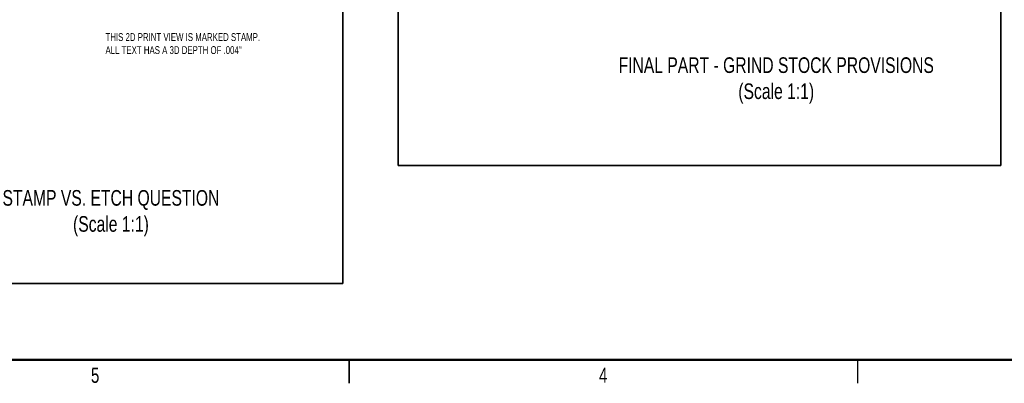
# Model space of a CAD drawing. Header units: inches. Extents: x -122 to 123, y -201 to 75.
# Tile 100 of 191: x -20 to -5, y 41 to 47. Entities that reach past the tile are written whole.
import ezdxf

# ---------------------------------------------------------------- set-up
doc = ezdxf.new("R2010")
doc.units = ezdxf.units.IN
doc.header["$MEASUREMENT"] = 0
doc.layers.add('BOARDER_2', color=5, linetype='Continuous', lineweight=35)
doc.layers.add('NOTES', color=5, linetype='Continuous')
doc.layers.add('TITLE_BLOCK_LINES', color=8, linetype='Continuous')
doc.styles.add('SLDTEXTSTYLE0', font='TXT', dxfattribs={"width": 0.75})

msp = doc.modelspace()

# ---------------------------------------------------------------- linework, layer by layer
at = {"color": 7, "linetype": 'Continuous', "lineweight": 50}
msp.add_line((16.80396, 41.33823), (-47.19604, 41.33823), dxfattribs=at)
at = {"color": 7, "linetype": 'Continuous', "lineweight": 25}
for p, q in [((-15.19604, 40.96319), (-15.19604, 41.33827)), ((-15.19604, 41.33823), (-15.19604, 40.96323)), ((-7.07104, 41.33823), (-7.07104, 40.96323))]:
    msp.add_line(p, q, dxfattribs=at)
at = {"layer": 'BOARDER_2'}
for p, q in [((-15.30023, 54.51738), (-15.30023, 42.55938)), ((-14.41378, 54.51738), (-14.41378, 44.44673)), ((-4.77748, 54.51738), (-4.77748, 44.44673)), ((-14.41378, 44.44673), (-4.77748, 44.44673)), ((-15.30023, 42.55938), (-25.40591, 42.55938))]:
    msp.add_line(p, q, dxfattribs=at)
at = {"layer": 'TITLE_BLOCK_LINES'}
msp.add_line((-9.69749, 41.33639), (-12.2598, 41.33639), dxfattribs=at)

# ---------------------------------------------------------------- texts
at = {"color": 7, "linetype": 'Continuous', "lineweight": 0, "char_height": 0.24, "attachment_point": 2, "style": 'SLDTEXTSTYLE0'}
for s, insert in [('5', (-19.26095, 41.21081)), ('4', (-11.13595, 41.21081))]:
    msp.add_mtext(s, dxfattribs=dict(at, insert=insert))
at = {"layer": 'NOTES', "style": 'SLDTEXTSTYLE0'}
for s, insert, char_height, attachment_point in [('THIS 2D PRINT VIEW IS MARKED STAMP.^JALL TEXT HAS A 3D DEPTH OF .004"', (-19.09541, 46.56314), 0.125, 1), ('FINAL PART - GRIND STOCK PROVISIONS^J(Scale 1:1)', (-8.36833, 46.17633), 0.25, 2), ('STAMP VS. ETCH QUESTION^J(Scale 1:1)', (-19.00832, 44.05374), 0.25, 2)]:
    msp.add_mtext(s, dxfattribs=dict(at, insert=insert, char_height=char_height, attachment_point=attachment_point))

doc.saveas('drawing.dxf')
